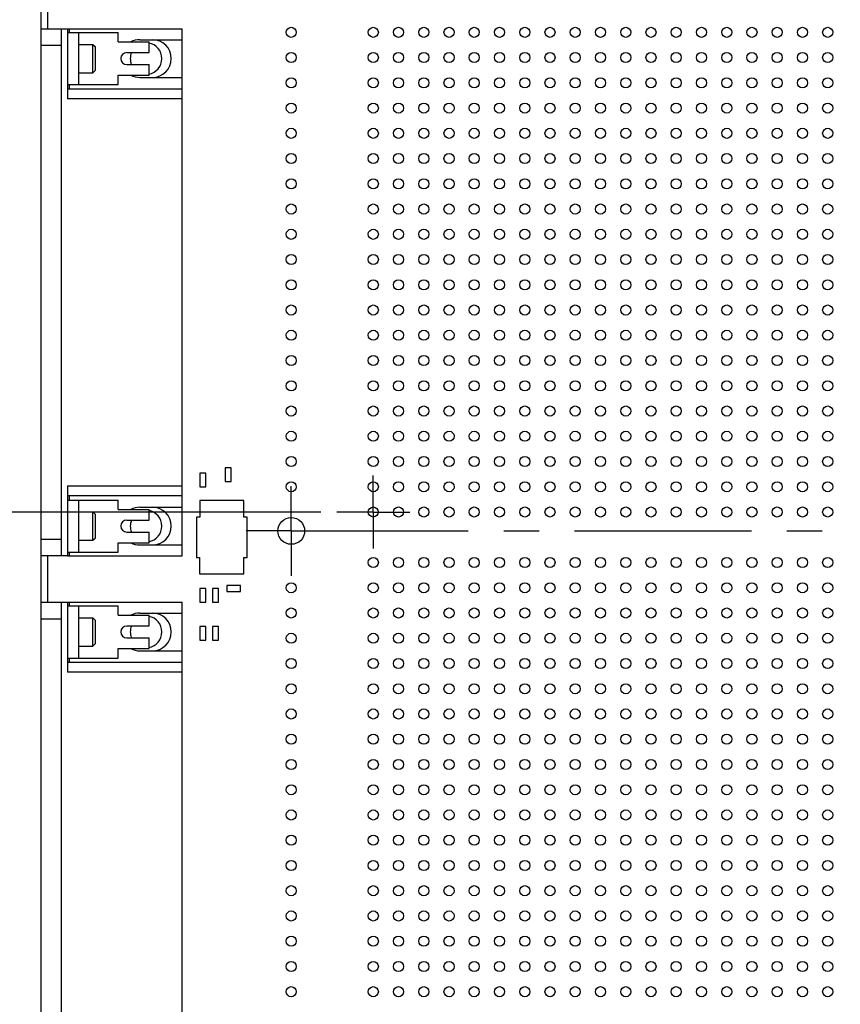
# Model space of a CAD drawing. Header units: inches. Extents: x 0 to 34, y 0 to 22.
# Tile 7 of 176: x 10.9 to 14.1, y 12.3 to 16.2. Entities that reach past the tile are written whole.
import ezdxf

# ---------------------------------------------------------------- set-up
doc = ezdxf.new("R2010")
doc.units = ezdxf.units.IN
doc.header["$LTSCALE"] = 1.87
doc.header["$MEASUREMENT"] = 0
doc.linetypes.add('CENTER', pattern=[0.6, 0.375, -0.075, 0.075, -0.075])
doc.layers.get('0').update_dxf_attribs({"linetype": 'CONTINUOUS'})
for name, color, linetype in [('02___PRT_ALL_AXES', 7, 'CONTINUOUS'), ('DIMENSIONS', 7, 'CONTINUOUS'), ('ECAD_696559_01_69_SO8_REV2', 7, 'CONTINUOUS'), ('ECAD_712572_01_16_R_2_0402_PKO_', 7, 'CONTINUOUS'), ('ECAD_712583_01_16_R_2_0402_PKO_', 7, 'CONTINUOUS'), ('ECAD_712655_01_16_R_2_0402_PKO_', 7, 'CONTINUOUS'), ('ECAD_715793_01_24_C_2_0402_PKO_', 7, 'CONTINUOUS')]:
    doc.layers.add(name, color=color, linetype=linetype)
doc.styles.get("Standard").update_dxf_attribs({"font": 'txt', "width": 0.8})
doc.dimstyles.new('DIMSTYLE_1', dxfattribs={"dimtxt": 0.125, "dimasz": 0.18, "dimexe": 0.125, "dimexo": 0.0625, "dimgap": 0.03125, "dimtad": 0, "dimtih": 1, "dimtoh": 1, "dimdsep": 46, "dimtxsty": 'STANDARD', "dimblk": '_FILLED', "dimblk1": '_FILLED', "dimblk2": '_FILLED', "dimcen": 0.09, "dimadec": 0, "dimazin": 0, "dimtp": 0.001, "dimtm": 0.001, "dimtfac": 1, "dimtofl": 0, "dimtmove": 0, "dimatfit": 3, "dimldrblk": '_FILLED', "dimfxl": 1, "dimtolj": 1, "dimarcsym": 0})
doc.dimstyles.new('DIMSTYLE_4', dxfattribs={"dimtxt": 0.125, "dimasz": 0.18, "dimexe": 0.125, "dimexo": 0.0625, "dimgap": 0.0625, "dimtad": 0, "dimtih": 1, "dimtoh": 1, "dimdsep": 46, "dimtxsty": 'STANDARD', "dimblk": '_FILLED', "dimblk1": '_FILLED', "dimblk2": '_FILLED', "dimcen": 0.09, "dimadec": 0, "dimazin": 0, "dimtp": 0.001, "dimtm": 0.001, "dimtfac": 1, "dimtofl": 0, "dimtmove": 0, "dimatfit": 3, "dimldrblk": '_FILLED', "dimfxl": 1, "dimtolj": 1, "dimarcsym": 0})

# ---------------------------------------------------------------- blocks, each defined once
blk = doc.blocks.new('*D7')
at = {"layer": 'DIMENSIONS', "color": 2, "linetype": 'CONTINUOUS'}
blk.add_line((19.1932, 14.201), (23.0067, 14.201), dxfattribs=at)
at = {"layer": 'DIMENSIONS', "color": 2, "linetype": 'CONTINUOUS', "insert": (23.0692, 14.2635), "char_height": 0.125, "width": 1.325, "attachment_point": 1, "line_spacing_factor": 0.9}
blk.add_mtext('66.68{\\Ftxt.shx;\\W1.000000;\\H0.125000; }[2.625]', dxfattribs=at)
blk = doc.blocks.new('_FILLED')
at = {"color": 0, "linetype": 'BYBLOCK'}
blk.add_solid([(0, 0), (-1, 0.174), (-1, -0.174)], dxfattribs=at)
blk = doc.blocks.new('*D8')
at = {"layer": 'DIMENSIONS', "color": 2, "linetype": 'CONTINUOUS'}
blk.add_line((12.0655, 14.276), (8.9049, 14.276), dxfattribs=at)
at = {"layer": 'DIMENSIONS', "color": 2, "linetype": 'CONTINUOUS', "insert": (8.8424, 14.3385), "char_height": 0.125, "width": 1.325, "attachment_point": 3, "line_spacing_factor": 0.9}
blk.add_mtext('68.58{\\Ftxt.shx;\\W1.000000;\\H0.125000; }[2.700]', dxfattribs=at)
blk = doc.blocks.new('*D9')
at = {"layer": 'DIMENSIONS', "color": 2, "linetype": 'CONTINUOUS'}
blk.add_line((11.7075, 16.451), (8.9049, 16.451), dxfattribs=at)
at = {"layer": 'DIMENSIONS', "color": 2, "linetype": 'CONTINUOUS', "insert": (8.8424, 16.5135), "char_height": 0.125, "width": 1.725, "attachment_point": 3, "line_spacing_factor": 0.9}
blk.add_mtext('3X 123.83{\\Ftxt.shx;\\W1.000000;\\H0.125000; }[4.875]', dxfattribs=at)
blk = doc.blocks.new('*D10')
at = {"layer": 'DIMENSIONS', "color": 2, "linetype": 'CONTINUOUS'}
for p, q in [((9.0996, 16.6499), (8.9049, 16.6499)), ((9.2041, 16.576), (9.0996, 16.6499)), ((11.418, 16.576), (9.2041, 16.576))]:
    blk.add_line(p, q, dxfattribs=at)
at = {"layer": 'DIMENSIONS', "color": 2, "linetype": 'CONTINUOUS', "insert": (8.8424, 16.7124), "char_height": 0.125, "width": 1.125, "attachment_point": 3, "line_spacing_factor": 0.9}
blk.add_mtext('127{\\Ftxt.shx;\\W1.000000;\\H0.125000; }[5.000]', dxfattribs=at)
blk = doc.blocks.new('*D11')
at = {"layer": 'DIMENSIONS', "color": 2, "linetype": 'CONTINUOUS'}
for p, q in [((9.0244, 16.8659), (8.9049, 16.8659)), ((9.3441, 16.676), (9.0244, 16.8659)), ((11.6405, 16.676), (9.3441, 16.676))]:
    blk.add_line(p, q, dxfattribs=at)
at = {"layer": 'DIMENSIONS', "color": 2, "linetype": 'CONTINUOUS', "insert": (8.8424, 16.9284), "char_height": 0.125, "width": 1.425, "attachment_point": 3, "line_spacing_factor": 0.9}
blk.add_mtext('129.54{\\Ftxt.shx;\\W1.000000;\\H0.125000; }[5.100]', dxfattribs=at)
blk = doc.blocks.new('*D12')
at = {"layer": 'DIMENSIONS', "color": 2, "linetype": 'CONTINUOUS'}
for p, q in [((9.2219, 17.0271), (8.9049, 17.0271)), ((9.3847, 16.93), (9.2219, 17.0271)), ((12.1385, 16.93), (9.3847, 16.93))]:
    blk.add_line(p, q, dxfattribs=at)
at = {"layer": 'DIMENSIONS', "color": 2, "linetype": 'CONTINUOUS', "insert": (8.8424, 17.0896), "char_height": 0.125, "width": 1.725, "attachment_point": 3, "line_spacing_factor": 0.9}
blk.add_mtext('3X 135.99{\\Ftxt.shx;\\W1.000000;\\H0.125000; }[5.354]', dxfattribs=at)
blk = doc.blocks.new('*D13')
at = {"layer": 'DIMENSIONS', "color": 2, "linetype": 'CONTINUOUS'}
blk.add_line((22.0648, 17.0394), (23.0067, 17.0394), dxfattribs=at)
at = {"layer": 'DIMENSIONS', "color": 2, "linetype": 'CONTINUOUS', "insert": (23.0692, 17.1019), "char_height": 0.125, "width": 1.425, "attachment_point": 1, "line_spacing_factor": 0.9}
blk.add_mtext('138.77{\\Ftxt.shx;\\W1.000000;\\H0.125000; }[5.463]', dxfattribs=at)
blk = doc.blocks.new('*D25')
at = {"layer": 'DIMENSIONS', "color": 2, "linetype": 'CONTINUOUS'}
blk.add_line((19.423, 13.9935), (19.423, 10.2464), dxfattribs=at)
at = {"layer": 'DIMENSIONS', "color": 2, "linetype": 'CONTINUOUS', "insert": (19.3605, 10.1839), "char_height": 0.125, "width": 1.425, "attachment_point": 3, "rotation": 90, "line_spacing_factor": 0.9}
blk.add_mtext('208.92{\\Ftxt.shx;\\W1.000000;\\H0.125000; }[8.225]', dxfattribs=at)
blk = doc.blocks.new('*D53')
at = {"layer": 'DIMENSIONS', "color": 2, "linetype": 'CONTINUOUS'}
for p, q in [((9.3424, 11.5462), (9.3424, 20.4845)), ((22.5692, 19.6556), (22.5692, 20.4845)), ((9.3424, 20.3595), (15.0308, 20.3595)), ((22.5692, 20.3595), (16.8808, 20.3595))]:
    blk.add_line(p, q, dxfattribs=at)
at = {"layer": 'DIMENSIONS', "color": 2, "linetype": 'CONTINUOUS', "xscale": 0.18, "yscale": 0.18, "zscale": 0.18, "rotation": 180}
blk.add_blockref('_FILLED', (9.3424, 20.3595), dxfattribs=at)
at = {"layer": 'DIMENSIONS', "color": 2, "linetype": 'CONTINUOUS', "xscale": 0.18, "yscale": 0.18, "zscale": 0.18}
blk.add_blockref('_FILLED', (22.5692, 20.3595), dxfattribs=at)
at = {"layer": 'DIMENSIONS', "color": 2, "linetype": 'CONTINUOUS', "insert": (15.9558, 20.422), "char_height": 0.125, "width": 1.725, "attachment_point": 2, "line_spacing_factor": 0.9}
blk.add_mtext('(335.96{\\Ftxt.shx;\\W1.000000;\\H0.125000; }[13.227])', dxfattribs=at)

msp = doc.modelspace()

# ---------------------------------------------------------------- linework, layer by layer
at = {"color": 7, "linetype": 'CONTINUOUS'}
for p, q in [((10.9574, 10.7926), (10.9574, 17.6095)), ((10.9574, 16.1904), (11.5157, 16.1904)), ((11.0373, 14.102), (11.0373, 16.1903)), ((11.061, 16.1904), (11.061, 15.9127)), ((11.0681, 16.1904), (11.0681, 16.1755)), ((11.5157, 14.1019), (11.5157, 16.1904)), ((11.061, 16.1755), (11.2618, 16.1755)), ((11.1062, 15.9688), (11.1062, 16.1755)), ((11.2618, 16.1381), (11.2618, 16.1755)), ((11.3476, 16.1469), (11.5157, 16.1469)), ((11.0373, 16.1235), (10.9574, 16.1235)), ((11.1062, 16.1281), (11.162, 16.1281)), ((11.162, 16.0161), (11.162, 16.1281)), ((11.162, 16.1281), (11.172, 16.1181)), ((11.172, 16.0261), (11.172, 16.1181)), ((11.2618, 16.1381), (11.3846, 16.1381)), ((11.3846, 16.0958), (11.3846, 16.1381)), ((11.2964, 16.0958), (11.3846, 16.0958)), ((11.2964, 16.0485), (11.3846, 16.0485)), ((11.3846, 16.0062), (11.3846, 16.0485)), ((11.1062, 16.0161), (11.162, 16.0161)), ((11.162, 16.0161), (11.172, 16.0261)), ((11.2618, 15.9688), (11.2618, 16.0062)), ((11.2618, 16.0062), (11.3846, 16.0062)), ((11.3476, 15.9973), (11.5157, 15.9973)), ((11.061, 15.9688), (11.2618, 15.9688)), ((11.061, 15.952), (11.5157, 15.952)), ((11.0681, 15.9688), (11.0681, 15.952)), ((11.5157, 15.9127), (11.061, 15.9127)), ((11.061, 14.3796), (11.061, 14.1019)), ((11.061, 14.3796), (11.5157, 14.3796)), ((11.5157, 14.3402), (11.061, 14.3402)), ((11.061, 14.3235), (11.2618, 14.3235)), ((11.0681, 14.3402), (11.0681, 14.3235)), ((11.1062, 14.1168), (11.1062, 14.3235)), ((11.2618, 14.2861), (11.2618, 14.3235)), ((11.1062, 14.2762), (11.162, 14.2762)), ((11.162, 14.1642), (11.162, 14.2762)), ((11.162, 14.2762), (11.172, 14.2662)), ((11.2618, 14.2861), (11.3846, 14.2861)), ((11.3476, 14.295), (11.5157, 14.295)), ((11.3846, 14.2438), (11.3846, 14.2861)), ((11.172, 14.1742), (11.172, 14.2662)), ((11.2964, 14.2438), (11.3846, 14.2438)), ((11.2964, 14.1965), (11.3846, 14.1965)), ((11.3846, 14.1542), (11.3846, 14.1965)), ((10.9574, 14.1688), (11.0373, 14.1688)), ((11.1062, 14.1642), (11.162, 14.1642)), ((11.162, 14.1642), (11.172, 14.1742)), ((11.2618, 14.1168), (11.2618, 14.1542)), ((11.2618, 14.1542), (11.3846, 14.1542)), ((11.3476, 14.1454), (11.5157, 14.1454)), ((11.0373, 14.1019), (10.9574, 14.1019)), ((11.061, 14.1019), (11.0373, 14.1019)), ((11.061, 14.1168), (11.2618, 14.1168)), ((11.061, 14.1019), (11.5157, 14.1019)), ((11.0681, 14.1168), (11.0681, 14.1019)), ((10.9574, 13.9191), (11.5157, 13.9191)), ((11.0373, 11.8307), (11.0373, 13.919)), ((11.061, 13.9191), (11.061, 13.6414)), ((11.061, 13.9042), (11.2618, 13.9042)), ((11.0681, 13.9191), (11.0681, 13.9042)), ((11.1062, 13.6975), (11.1062, 13.9042)), ((11.2618, 13.8668), (11.2618, 13.9042)), ((11.5157, 11.8306), (11.5157, 13.9191)), ((11.0373, 13.8522), (10.9574, 13.8522)), ((11.1062, 13.8568), (11.162, 13.8568)), ((11.162, 13.7448), (11.162, 13.8568)), ((11.162, 13.8568), (11.172, 13.8468)), ((11.172, 13.7548), (11.172, 13.8468)), ((11.2618, 13.8668), (11.3846, 13.8668)), ((11.3476, 13.8756), (11.5157, 13.8756)), ((11.3846, 13.8245), (11.3846, 13.8668)), ((11.2964, 13.8245), (11.3846, 13.8245)), ((11.2964, 13.7772), (11.3846, 13.7772)), ((11.3846, 13.7349), (11.3846, 13.7772)), ((11.1062, 13.7448), (11.162, 13.7448)), ((11.162, 13.7448), (11.172, 13.7548)), ((11.2618, 13.6975), (11.2618, 13.7349)), ((11.2618, 13.7349), (11.3846, 13.7349)), ((11.061, 13.6975), (11.2618, 13.6975)), ((11.0681, 13.6975), (11.0681, 13.6808)), ((11.3476, 13.726), (11.5157, 13.726)), ((11.061, 13.6808), (11.5157, 13.6808)), ((11.5157, 13.6414), (11.061, 13.6414))]:
    msp.add_line(p, q, dxfattribs=at)
for centre, radius, start, end in [((11.3476, 16.0721), 0.0748, 90, 118.1666), ((11.398, 16.0721), 0.0748, 270, 90), ((11.2964, 16.0721), 0.0236, 90, 270), ((11.3476, 16.0721), 0.0748, 241.8334, 270), ((11.3476, 14.2202), 0.0748, 90, 118.1666), ((11.398, 14.2202), 0.0748, 270, 90), ((11.2964, 14.2202), 0.0236, 90, 270), ((11.3476, 14.2202), 0.0748, 241.8334, 270), ((11.3476, 13.8008), 0.0748, 90, 118.1666), ((11.398, 13.8008), 0.0748, 270, 90), ((11.2964, 13.8008), 0.0236, 90, 270), ((11.3476, 13.8008), 0.0748, 241.8334, 270)]:
    msp.add_arc(centre, radius, start, end, dxfattribs=at)
at = {"layer": '02___PRT_ALL_AXES', "color": 7, "linetype": 'CONTINUOUS'}
for p, q in [((10.9826, 16.363), (10.9826, 16.1904)), ((10.9826, 14.1019), (10.9826, 13.9191))]:
    msp.add_line(p, q, dxfattribs=at)
at = {"layer": '02___PRT_ALL_AXES', "color": 7, "linetype": 'CENTER'}
for p, q in [((12.273, 14.276), (12.273, 14.421)), ((11.948, 14.201), (11.948, 14.379)), ((12.273, 14.276), (12.128, 14.276)), ((12.273, 14.276), (12.273, 14.131)), ((12.273, 14.276), (12.418, 14.276)), ((11.948, 14.201), (11.77, 14.201)), ((11.948, 14.201), (11.948, 14.023)), ((11.948, 14.201), (15.37, 14.201))]:
    msp.add_line(p, q, dxfattribs=at)
at = {"layer": '02___PRT_ALL_AXES', "color": 7, "linetype": 'CONTINUOUS'}
for centre, radius in [((11.948, 16.176), 0.02), ((12.273, 16.176), 0.02), ((12.373, 16.176), 0.02), ((12.473, 16.176), 0.02), ((12.573, 16.176), 0.02), ((12.673, 16.176), 0.02), ((12.773, 16.176), 0.02), ((12.873, 16.176), 0.02), ((12.973, 16.176), 0.02), ((13.073, 16.176), 0.02), ((13.173, 16.176), 0.02), ((13.273, 16.176), 0.02), ((13.373, 16.176), 0.02), ((13.473, 16.176), 0.02), ((13.573, 16.176), 0.02), ((13.673, 16.176), 0.02), ((13.773, 16.176), 0.02), ((13.873, 16.176), 0.02), ((13.973, 16.176), 0.02), ((14.073, 16.176), 0.02), ((11.948, 16.076), 0.02), ((12.273, 16.076), 0.02), ((12.373, 16.076), 0.02), ((12.473, 16.076), 0.02), ((12.573, 16.076), 0.02), ((12.673, 16.076), 0.02), ((12.773, 16.076), 0.02), ((12.873, 16.076), 0.02), ((12.973, 16.076), 0.02), ((13.073, 16.076), 0.02), ((13.173, 16.076), 0.02), ((13.273, 16.076), 0.02), ((13.373, 16.076), 0.02), ((13.473, 16.076), 0.02), ((13.573, 16.076), 0.02), ((13.673, 16.076), 0.02), ((13.773, 16.076), 0.02), ((13.873, 16.076), 0.02), ((13.973, 16.076), 0.02), ((14.073, 16.076), 0.02), ((11.948, 15.976), 0.02), ((12.273, 15.976), 0.02), ((12.373, 15.976), 0.02), ((12.473, 15.976), 0.02), ((12.573, 15.976), 0.02), ((12.673, 15.976), 0.02), ((12.773, 15.976), 0.02), ((12.873, 15.976), 0.02), ((12.973, 15.976), 0.02), ((13.073, 15.976), 0.02), ((13.173, 15.976), 0.02), ((13.273, 15.976), 0.02), ((13.373, 15.976), 0.02), ((13.473, 15.976), 0.02), ((13.573, 15.976), 0.02), ((13.673, 15.976), 0.02), ((13.773, 15.976), 0.02), ((13.873, 15.976), 0.02), ((13.973, 15.976), 0.02), ((14.073, 15.976), 0.02), ((11.948, 15.876), 0.02), ((12.273, 15.876), 0.02), ((12.373, 15.876), 0.02), ((12.473, 15.876), 0.02), ((12.573, 15.876), 0.02), ((12.673, 15.876), 0.02), ((12.773, 15.876), 0.02), ((12.873, 15.876), 0.02), ((12.973, 15.876), 0.02), ((13.073, 15.876), 0.02), ((13.173, 15.876), 0.02), ((13.273, 15.876), 0.02), ((13.373, 15.876), 0.02), ((13.473, 15.876), 0.02), ((13.573, 15.876), 0.02), ((13.673, 15.876), 0.02), ((13.773, 15.876), 0.02), ((13.873, 15.876), 0.02), ((13.973, 15.876), 0.02), ((14.073, 15.876), 0.02), ((11.948, 15.776), 0.02), ((12.273, 15.776), 0.02), ((12.373, 15.776), 0.02), ((12.473, 15.776), 0.02), ((12.573, 15.776), 0.02), ((12.673, 15.776), 0.02), ((12.773, 15.776), 0.02), ((12.873, 15.776), 0.02), ((12.973, 15.776), 0.02), ((13.073, 15.776), 0.02), ((13.173, 15.776), 0.02), ((13.273, 15.776), 0.02), ((13.373, 15.776), 0.02), ((13.473, 15.776), 0.02), ((13.573, 15.776), 0.02), ((13.673, 15.776), 0.02), ((13.773, 15.776), 0.02), ((13.873, 15.776), 0.02), ((13.973, 15.776), 0.02), ((14.073, 15.776), 0.02), ((11.948, 15.676), 0.02), ((12.273, 15.676), 0.02), ((12.373, 15.676), 0.02), ((12.473, 15.676), 0.02), ((12.573, 15.676), 0.02), ((12.673, 15.676), 0.02), ((12.773, 15.676), 0.02), ((12.873, 15.676), 0.02), ((12.973, 15.676), 0.02), ((13.073, 15.676), 0.02), ((13.173, 15.676), 0.02), ((13.273, 15.676), 0.02), ((13.373, 15.676), 0.02), ((13.473, 15.676), 0.02), ((13.573, 15.676), 0.02), ((13.673, 15.676), 0.02), ((13.773, 15.676), 0.02), ((13.873, 15.676), 0.02), ((13.973, 15.676), 0.02), ((14.073, 15.676), 0.02), ((11.948, 15.576), 0.02), ((12.273, 15.576), 0.02), ((12.373, 15.576), 0.02), ((12.473, 15.576), 0.02), ((12.573, 15.576), 0.02), ((12.673, 15.576), 0.02), ((12.773, 15.576), 0.02), ((12.873, 15.576), 0.02), ((12.973, 15.576), 0.02), ((13.073, 15.576), 0.02), ((13.173, 15.576), 0.02), ((13.273, 15.576), 0.02), ((13.373, 15.576), 0.02), ((13.473, 15.576), 0.02), ((13.573, 15.576), 0.02), ((13.673, 15.576), 0.02), ((13.773, 15.576), 0.02), ((13.873, 15.576), 0.02), ((13.973, 15.576), 0.02), ((14.073, 15.576), 0.02), ((11.948, 15.476), 0.02), ((12.273, 15.476), 0.02), ((12.373, 15.476), 0.02), ((12.473, 15.476), 0.02), ((12.573, 15.476), 0.02), ((12.673, 15.476), 0.02), ((12.773, 15.476), 0.02), ((12.873, 15.476), 0.02), ((12.973, 15.476), 0.02), ((13.073, 15.476), 0.02), ((13.173, 15.476), 0.02), ((13.273, 15.476), 0.02), ((13.373, 15.476), 0.02), ((13.473, 15.476), 0.02), ((13.573, 15.476), 0.02), ((13.673, 15.476), 0.02), ((13.773, 15.476), 0.02), ((13.873, 15.476), 0.02), ((13.973, 15.476), 0.02), ((14.073, 15.476), 0.02), ((11.948, 15.376), 0.02), ((12.273, 15.376), 0.02), ((12.373, 15.376), 0.02), ((12.473, 15.376), 0.02), ((12.573, 15.376), 0.02), ((12.673, 15.376), 0.02), ((12.773, 15.376), 0.02), ((12.873, 15.376), 0.02), ((12.973, 15.376), 0.02), ((13.073, 15.376), 0.02), ((13.173, 15.376), 0.02), ((13.273, 15.376), 0.02), ((13.373, 15.376), 0.02), ((13.473, 15.376), 0.02), ((13.573, 15.376), 0.02), ((13.673, 15.376), 0.02), ((13.773, 15.376), 0.02), ((13.873, 15.376), 0.02), ((13.973, 15.376), 0.02), ((14.073, 15.376), 0.02), ((11.948, 15.276), 0.02), ((12.273, 15.276), 0.02), ((12.373, 15.276), 0.02), ((12.473, 15.276), 0.02), ((12.573, 15.276), 0.02), ((12.673, 15.276), 0.02), ((12.773, 15.276), 0.02), ((12.873, 15.276), 0.02), ((12.973, 15.276), 0.02), ((13.073, 15.276), 0.02), ((13.173, 15.276), 0.02), ((13.273, 15.276), 0.02), ((13.373, 15.276), 0.02), ((13.473, 15.276), 0.02), ((13.573, 15.276), 0.02), ((13.673, 15.276), 0.02), ((13.773, 15.276), 0.02), ((13.873, 15.276), 0.02), ((13.973, 15.276), 0.02), ((14.073, 15.276), 0.02), ((11.948, 15.176), 0.02), ((12.273, 15.176), 0.02), ((12.373, 15.176), 0.02), ((12.473, 15.176), 0.02), ((12.573, 15.176), 0.02), ((12.673, 15.176), 0.02), ((12.773, 15.176), 0.02), ((12.873, 15.176), 0.02), ((12.973, 15.176), 0.02), ((13.073, 15.176), 0.02), ((13.173, 15.176), 0.02), ((13.273, 15.176), 0.02), ((13.373, 15.176), 0.02), ((13.473, 15.176), 0.02), ((13.573, 15.176), 0.02), ((13.673, 15.176), 0.02), ((13.773, 15.176), 0.02), ((13.873, 15.176), 0.02), ((13.973, 15.176), 0.02), ((14.073, 15.176), 0.02), ((11.948, 15.076), 0.02), ((12.273, 15.076), 0.02), ((12.373, 15.076), 0.02), ((12.473, 15.076), 0.02), ((12.573, 15.076), 0.02), ((12.673, 15.076), 0.02), ((12.773, 15.076), 0.02), ((12.873, 15.076), 0.02), ((12.973, 15.076), 0.02), ((13.073, 15.076), 0.02), ((13.173, 15.076), 0.02), ((13.273, 15.076), 0.02), ((13.373, 15.076), 0.02), ((13.473, 15.076), 0.02), ((13.573, 15.076), 0.02), ((13.673, 15.076), 0.02), ((13.773, 15.076), 0.02), ((13.873, 15.076), 0.02), ((13.973, 15.076), 0.02), ((14.073, 15.076), 0.02), ((11.948, 14.976), 0.02), ((12.273, 14.976), 0.02), ((12.373, 14.976), 0.02), ((12.473, 14.976), 0.02), ((12.573, 14.976), 0.02), ((12.673, 14.976), 0.02), ((12.773, 14.976), 0.02), ((12.873, 14.976), 0.02), ((12.973, 14.976), 0.02), ((13.073, 14.976), 0.02), ((13.173, 14.976), 0.02), ((13.273, 14.976), 0.02), ((13.373, 14.976), 0.02), ((13.473, 14.976), 0.02), ((13.573, 14.976), 0.02), ((13.673, 14.976), 0.02), ((13.773, 14.976), 0.02), ((13.873, 14.976), 0.02), ((13.973, 14.976), 0.02), ((14.073, 14.976), 0.02), ((11.948, 14.876), 0.02), ((12.273, 14.876), 0.02), ((12.373, 14.876), 0.02), ((12.473, 14.876), 0.02), ((12.573, 14.876), 0.02), ((12.673, 14.876), 0.02), ((12.773, 14.876), 0.02), ((12.873, 14.876), 0.02), ((12.973, 14.876), 0.02), ((13.073, 14.876), 0.02), ((13.173, 14.876), 0.02), ((13.273, 14.876), 0.02), ((13.373, 14.876), 0.02), ((13.473, 14.876), 0.02), ((13.573, 14.876), 0.02), ((13.673, 14.876), 0.02), ((13.773, 14.876), 0.02), ((13.873, 14.876), 0.02), ((13.973, 14.876), 0.02), ((14.073, 14.876), 0.02), ((11.948, 14.776), 0.02), ((12.273, 14.776), 0.02), ((12.373, 14.776), 0.02), ((12.473, 14.776), 0.02), ((12.573, 14.776), 0.02), ((12.673, 14.776), 0.02), ((12.773, 14.776), 0.02), ((12.873, 14.776), 0.02), ((12.973, 14.776), 0.02), ((13.073, 14.776), 0.02), ((13.173, 14.776), 0.02), ((13.273, 14.776), 0.02), ((13.373, 14.776), 0.02), ((13.473, 14.776), 0.02), ((13.573, 14.776), 0.02), ((13.673, 14.776), 0.02), ((13.773, 14.776), 0.02), ((13.873, 14.776), 0.02), ((13.973, 14.776), 0.02), ((14.073, 14.776), 0.02), ((11.948, 14.676), 0.02), ((12.273, 14.676), 0.02), ((12.373, 14.676), 0.02), ((12.473, 14.676), 0.02), ((12.573, 14.676), 0.02), ((12.673, 14.676), 0.02), ((12.773, 14.676), 0.02), ((12.873, 14.676), 0.02), ((12.973, 14.676), 0.02), ((13.073, 14.676), 0.02), ((13.173, 14.676), 0.02), ((13.273, 14.676), 0.02), ((13.373, 14.676), 0.02), ((13.473, 14.676), 0.02), ((13.573, 14.676), 0.02), ((13.673, 14.676), 0.02), ((13.773, 14.676), 0.02), ((13.873, 14.676), 0.02), ((13.973, 14.676), 0.02), ((14.073, 14.676), 0.02), ((11.948, 14.576), 0.02), ((12.273, 14.576), 0.02), ((12.373, 14.576), 0.02), ((12.473, 14.576), 0.02), ((12.573, 14.576), 0.02), ((12.673, 14.576), 0.02), ((12.773, 14.576), 0.02), ((12.873, 14.576), 0.02), ((12.973, 14.576), 0.02), ((13.073, 14.576), 0.02), ((13.173, 14.576), 0.02), ((13.273, 14.576), 0.02), ((13.373, 14.576), 0.02), ((13.473, 14.576), 0.02), ((13.573, 14.576), 0.02), ((13.673, 14.576), 0.02), ((13.773, 14.576), 0.02), ((13.873, 14.576), 0.02), ((13.973, 14.576), 0.02), ((14.073, 14.576), 0.02), ((11.948, 14.476), 0.02), ((12.273, 14.476), 0.02), ((12.373, 14.476), 0.02), ((12.473, 14.476), 0.02), ((12.573, 14.476), 0.02), ((12.673, 14.476), 0.02), ((12.773, 14.476), 0.02), ((12.873, 14.476), 0.02), ((12.973, 14.476), 0.02), ((13.073, 14.476), 0.02), ((13.173, 14.476), 0.02), ((13.273, 14.476), 0.02), ((13.373, 14.476), 0.02), ((13.473, 14.476), 0.02), ((13.573, 14.476), 0.02), ((13.673, 14.476), 0.02), ((13.773, 14.476), 0.02), ((13.873, 14.476), 0.02), ((13.973, 14.476), 0.02), ((14.073, 14.476), 0.02), ((11.948, 14.376), 0.02), ((12.273, 14.376), 0.02), ((12.373, 14.376), 0.02), ((12.473, 14.376), 0.02), ((12.573, 14.376), 0.02), ((12.673, 14.376), 0.02), ((12.773, 14.376), 0.02), ((12.873, 14.376), 0.02), ((12.973, 14.376), 0.02), ((13.073, 14.376), 0.02), ((13.173, 14.376), 0.02), ((13.273, 14.376), 0.02), ((13.373, 14.376), 0.02), ((13.473, 14.376), 0.02), ((13.573, 14.376), 0.02), ((13.673, 14.376), 0.02), ((13.773, 14.376), 0.02), ((13.873, 14.376), 0.02), ((13.973, 14.376), 0.02), ((14.073, 14.376), 0.02), ((12.273, 14.276), 0.02), ((12.373, 14.276), 0.02), ((12.473, 14.276), 0.02), ((12.573, 14.276), 0.02), ((12.673, 14.276), 0.02), ((12.773, 14.276), 0.02), ((12.873, 14.276), 0.02), ((12.973, 14.276), 0.02), ((13.073, 14.276), 0.02), ((13.173, 14.276), 0.02), ((13.273, 14.276), 0.02), ((13.373, 14.276), 0.02), ((13.473, 14.276), 0.02), ((13.573, 14.276), 0.02), ((13.673, 14.276), 0.02), ((13.773, 14.276), 0.02), ((13.873, 14.276), 0.02), ((13.973, 14.276), 0.02), ((14.073, 14.276), 0.02), ((11.948, 14.201), 0.053), ((12.273, 14.076), 0.02), ((12.373, 14.076), 0.02), ((12.473, 14.076), 0.02), ((12.573, 14.076), 0.02), ((12.673, 14.076), 0.02), ((12.773, 14.076), 0.02), ((12.873, 14.076), 0.02), ((12.973, 14.076), 0.02), ((13.073, 14.076), 0.02), ((13.173, 14.076), 0.02), ((13.273, 14.076), 0.02), ((13.373, 14.076), 0.02), ((13.473, 14.076), 0.02), ((13.573, 14.076), 0.02), ((13.673, 14.076), 0.02), ((13.773, 14.076), 0.02), ((13.873, 14.076), 0.02), ((13.973, 14.076), 0.02), ((14.073, 14.076), 0.02), ((11.948, 13.976), 0.02), ((12.273, 13.976), 0.02), ((12.373, 13.976), 0.02), ((12.473, 13.976), 0.02), ((12.573, 13.976), 0.02), ((12.673, 13.976), 0.02), ((12.773, 13.976), 0.02), ((12.873, 13.976), 0.02), ((12.973, 13.976), 0.02), ((13.073, 13.976), 0.02), ((13.173, 13.976), 0.02), ((13.273, 13.976), 0.02), ((13.373, 13.976), 0.02), ((13.473, 13.976), 0.02), ((13.573, 13.976), 0.02), ((13.673, 13.976), 0.02), ((13.773, 13.976), 0.02), ((13.873, 13.976), 0.02), ((13.973, 13.976), 0.02), ((14.073, 13.976), 0.02), ((11.948, 13.876), 0.02), ((12.273, 13.876), 0.02), ((12.373, 13.876), 0.02), ((12.473, 13.876), 0.02), ((12.573, 13.876), 0.02), ((12.673, 13.876), 0.02), ((12.773, 13.876), 0.02), ((12.873, 13.876), 0.02), ((12.973, 13.876), 0.02), ((13.073, 13.876), 0.02), ((13.173, 13.876), 0.02), ((13.273, 13.876), 0.02), ((13.373, 13.876), 0.02), ((13.473, 13.876), 0.02), ((13.573, 13.876), 0.02), ((13.673, 13.876), 0.02), ((13.773, 13.876), 0.02), ((13.873, 13.876), 0.02), ((13.973, 13.876), 0.02), ((14.073, 13.876), 0.02), ((11.948, 13.776), 0.02), ((12.273, 13.776), 0.02), ((12.373, 13.776), 0.02), ((12.473, 13.776), 0.02), ((12.573, 13.776), 0.02), ((12.673, 13.776), 0.02), ((12.773, 13.776), 0.02), ((12.873, 13.776), 0.02), ((12.973, 13.776), 0.02), ((13.073, 13.776), 0.02), ((13.173, 13.776), 0.02), ((13.273, 13.776), 0.02), ((13.373, 13.776), 0.02), ((13.473, 13.776), 0.02), ((13.573, 13.776), 0.02), ((13.673, 13.776), 0.02), ((13.773, 13.776), 0.02), ((13.873, 13.776), 0.02), ((13.973, 13.776), 0.02), ((14.073, 13.776), 0.02), ((11.948, 13.676), 0.02), ((12.273, 13.676), 0.02), ((12.373, 13.676), 0.02), ((12.473, 13.676), 0.02), ((12.573, 13.676), 0.02), ((12.673, 13.676), 0.02), ((12.773, 13.676), 0.02), ((12.873, 13.676), 0.02), ((12.973, 13.676), 0.02), ((13.073, 13.676), 0.02), ((13.173, 13.676), 0.02), ((13.273, 13.676), 0.02), ((13.373, 13.676), 0.02), ((13.473, 13.676), 0.02), ((13.573, 13.676), 0.02), ((13.673, 13.676), 0.02), ((13.773, 13.676), 0.02), ((13.873, 13.676), 0.02), ((13.973, 13.676), 0.02), ((14.073, 13.676), 0.02), ((11.948, 13.576), 0.02), ((12.273, 13.576), 0.02), ((12.373, 13.576), 0.02), ((12.473, 13.576), 0.02), ((12.573, 13.576), 0.02), ((12.673, 13.576), 0.02), ((12.773, 13.576), 0.02), ((12.873, 13.576), 0.02), ((12.973, 13.576), 0.02), ((13.073, 13.576), 0.02), ((13.173, 13.576), 0.02), ((13.273, 13.576), 0.02), ((13.373, 13.576), 0.02), ((13.473, 13.576), 0.02), ((13.573, 13.576), 0.02), ((13.673, 13.576), 0.02), ((13.773, 13.576), 0.02), ((13.873, 13.576), 0.02), ((13.973, 13.576), 0.02), ((14.073, 13.576), 0.02), ((11.948, 13.476), 0.02), ((12.273, 13.476), 0.02), ((12.373, 13.476), 0.02), ((12.473, 13.476), 0.02), ((12.573, 13.476), 0.02), ((12.673, 13.476), 0.02), ((12.773, 13.476), 0.02), ((12.873, 13.476), 0.02), ((12.973, 13.476), 0.02), ((13.073, 13.476), 0.02), ((13.173, 13.476), 0.02), ((13.273, 13.476), 0.02), ((13.373, 13.476), 0.02), ((13.473, 13.476), 0.02), ((13.573, 13.476), 0.02), ((13.673, 13.476), 0.02), ((13.773, 13.476), 0.02), ((13.873, 13.476), 0.02), ((13.973, 13.476), 0.02), ((14.073, 13.476), 0.02), ((11.948, 13.376), 0.02), ((12.273, 13.376), 0.02), ((12.373, 13.376), 0.02), ((12.473, 13.376), 0.02), ((12.573, 13.376), 0.02), ((12.673, 13.376), 0.02), ((12.773, 13.376), 0.02), ((12.873, 13.376), 0.02), ((12.973, 13.376), 0.02), ((13.073, 13.376), 0.02), ((13.173, 13.376), 0.02), ((13.273, 13.376), 0.02), ((13.373, 13.376), 0.02), ((13.473, 13.376), 0.02), ((13.573, 13.376), 0.02), ((13.673, 13.376), 0.02), ((13.773, 13.376), 0.02), ((13.873, 13.376), 0.02), ((13.973, 13.376), 0.02), ((14.073, 13.376), 0.02), ((11.948, 13.276), 0.02), ((12.273, 13.276), 0.02), ((12.373, 13.276), 0.02), ((12.473, 13.276), 0.02), ((12.573, 13.276), 0.02), ((12.673, 13.276), 0.02), ((12.773, 13.276), 0.02), ((12.873, 13.276), 0.02), ((12.973, 13.276), 0.02), ((13.073, 13.276), 0.02), ((13.173, 13.276), 0.02), ((13.273, 13.276), 0.02), ((13.373, 13.276), 0.02), ((13.473, 13.276), 0.02), ((13.573, 13.276), 0.02), ((13.673, 13.276), 0.02), ((13.773, 13.276), 0.02), ((13.873, 13.276), 0.02), ((13.973, 13.276), 0.02), ((14.073, 13.276), 0.02), ((11.948, 13.176), 0.02), ((12.273, 13.176), 0.02), ((12.373, 13.176), 0.02), ((12.473, 13.176), 0.02), ((12.573, 13.176), 0.02), ((12.673, 13.176), 0.02), ((12.773, 13.176), 0.02), ((12.873, 13.176), 0.02), ((12.973, 13.176), 0.02), ((13.073, 13.176), 0.02), ((13.173, 13.176), 0.02), ((13.273, 13.176), 0.02), ((13.373, 13.176), 0.02), ((13.473, 13.176), 0.02), ((13.573, 13.176), 0.02), ((13.673, 13.176), 0.02), ((13.773, 13.176), 0.02), ((13.873, 13.176), 0.02), ((13.973, 13.176), 0.02), ((14.073, 13.176), 0.02), ((11.948, 13.076), 0.02), ((12.273, 13.076), 0.02), ((12.373, 13.076), 0.02), ((12.473, 13.076), 0.02), ((12.573, 13.076), 0.02), ((12.673, 13.076), 0.02), ((12.773, 13.076), 0.02), ((12.873, 13.076), 0.02), ((12.973, 13.076), 0.02), ((13.073, 13.076), 0.02), ((13.173, 13.076), 0.02), ((13.273, 13.076), 0.02), ((13.373, 13.076), 0.02), ((13.473, 13.076), 0.02), ((13.573, 13.076), 0.02), ((13.673, 13.076), 0.02), ((13.773, 13.076), 0.02), ((13.873, 13.076), 0.02), ((13.973, 13.076), 0.02), ((14.073, 13.076), 0.02), ((11.948, 12.976), 0.02), ((12.273, 12.976), 0.02), ((12.373, 12.976), 0.02), ((12.473, 12.976), 0.02), ((12.573, 12.976), 0.02), ((12.673, 12.976), 0.02), ((12.773, 12.976), 0.02), ((12.873, 12.976), 0.02), ((12.973, 12.976), 0.02), ((13.073, 12.976), 0.02), ((13.173, 12.976), 0.02), ((13.273, 12.976), 0.02), ((13.373, 12.976), 0.02), ((13.473, 12.976), 0.02), ((13.573, 12.976), 0.02), ((13.673, 12.976), 0.02), ((13.773, 12.976), 0.02), ((13.873, 12.976), 0.02), ((13.973, 12.976), 0.02), ((14.073, 12.976), 0.02), ((11.948, 12.876), 0.02), ((12.273, 12.876), 0.02), ((12.373, 12.876), 0.02), ((12.473, 12.876), 0.02), ((12.573, 12.876), 0.02), ((12.673, 12.876), 0.02), ((12.773, 12.876), 0.02), ((12.873, 12.876), 0.02), ((12.973, 12.876), 0.02), ((13.073, 12.876), 0.02), ((13.173, 12.876), 0.02), ((13.273, 12.876), 0.02), ((13.373, 12.876), 0.02), ((13.473, 12.876), 0.02), ((13.573, 12.876), 0.02), ((13.673, 12.876), 0.02), ((13.773, 12.876), 0.02), ((13.873, 12.876), 0.02), ((13.973, 12.876), 0.02), ((14.073, 12.876), 0.02), ((11.948, 12.776), 0.02), ((12.273, 12.776), 0.02), ((12.373, 12.776), 0.02), ((12.473, 12.776), 0.02), ((12.573, 12.776), 0.02), ((12.673, 12.776), 0.02), ((12.773, 12.776), 0.02), ((12.873, 12.776), 0.02), ((12.973, 12.776), 0.02), ((13.073, 12.776), 0.02), ((13.173, 12.776), 0.02), ((13.273, 12.776), 0.02), ((13.373, 12.776), 0.02), ((13.473, 12.776), 0.02), ((13.573, 12.776), 0.02), ((13.673, 12.776), 0.02), ((13.773, 12.776), 0.02), ((13.873, 12.776), 0.02), ((13.973, 12.776), 0.02), ((14.073, 12.776), 0.02), ((11.948, 12.676), 0.02), ((12.273, 12.676), 0.02), ((12.373, 12.676), 0.02), ((12.473, 12.676), 0.02), ((12.573, 12.676), 0.02), ((12.673, 12.676), 0.02), ((12.773, 12.676), 0.02), ((12.873, 12.676), 0.02), ((12.973, 12.676), 0.02), ((13.073, 12.676), 0.02), ((13.173, 12.676), 0.02), ((13.273, 12.676), 0.02), ((13.373, 12.676), 0.02), ((13.473, 12.676), 0.02), ((13.573, 12.676), 0.02), ((13.673, 12.676), 0.02), ((13.773, 12.676), 0.02), ((13.873, 12.676), 0.02), ((13.973, 12.676), 0.02), ((14.073, 12.676), 0.02), ((11.948, 12.576), 0.02), ((12.273, 12.576), 0.02), ((12.373, 12.576), 0.02), ((12.473, 12.576), 0.02), ((12.573, 12.576), 0.02), ((12.673, 12.576), 0.02), ((12.773, 12.576), 0.02), ((12.873, 12.576), 0.02), ((12.973, 12.576), 0.02), ((13.073, 12.576), 0.02), ((13.173, 12.576), 0.02), ((13.273, 12.576), 0.02), ((13.373, 12.576), 0.02), ((13.473, 12.576), 0.02), ((13.573, 12.576), 0.02), ((13.673, 12.576), 0.02), ((13.773, 12.576), 0.02), ((13.873, 12.576), 0.02), ((13.973, 12.576), 0.02), ((14.073, 12.576), 0.02), ((11.948, 12.476), 0.02), ((12.273, 12.476), 0.02), ((12.373, 12.476), 0.02), ((12.473, 12.476), 0.02), ((12.573, 12.476), 0.02), ((12.673, 12.476), 0.02), ((12.773, 12.476), 0.02), ((12.873, 12.476), 0.02), ((12.973, 12.476), 0.02), ((13.073, 12.476), 0.02), ((13.173, 12.476), 0.02), ((13.273, 12.476), 0.02), ((13.373, 12.476), 0.02), ((13.473, 12.476), 0.02), ((13.573, 12.476), 0.02), ((13.673, 12.476), 0.02), ((13.773, 12.476), 0.02), ((13.873, 12.476), 0.02), ((13.973, 12.476), 0.02), ((14.073, 12.476), 0.02), ((11.948, 12.376), 0.02), ((12.273, 12.376), 0.02), ((12.373, 12.376), 0.02), ((12.473, 12.376), 0.02), ((12.573, 12.376), 0.02), ((12.673, 12.376), 0.02), ((12.773, 12.376), 0.02), ((12.873, 12.376), 0.02), ((12.973, 12.376), 0.02), ((13.073, 12.376), 0.02), ((13.173, 12.376), 0.02), ((13.273, 12.376), 0.02), ((13.373, 12.376), 0.02), ((13.473, 12.376), 0.02), ((13.573, 12.376), 0.02), ((13.673, 12.376), 0.02), ((13.773, 12.376), 0.02), ((13.873, 12.376), 0.02), ((13.973, 12.376), 0.02), ((14.073, 12.376), 0.02)]:
    msp.add_circle(centre, radius, dxfattribs=at)
for centre, start, end in [((11.373, 16.072), 279.891, 80.1463), ((11.373, 16.072), 157.6772, 202.1351), ((11.373, 14.22), 279.8967, 80.1521), ((11.373, 14.22), 157.6483, 202.1062), ((11.373, 13.801), 279.8365, 80.0918), ((11.373, 13.801), 157.9515, 202.4094)]:
    msp.add_arc(centre, 0.0625, start, end, dxfattribs=at)
at = {"layer": 'ECAD_696559_01_69_SO8_REV2', "color": 7, "linetype": 'CONTINUOUS'}
for p, q in [((11.586, 14.322), (11.586, 14.256)), ((11.76, 14.322), (11.586, 14.322)), ((11.76, 14.256), (11.76, 14.322)), ((11.573, 14.256), (11.573, 14.096)), ((11.586, 14.256), (11.573, 14.256)), ((11.773, 14.256), (11.76, 14.256)), ((11.773, 14.096), (11.773, 14.256)), ((11.573, 14.096), (11.585, 14.096)), ((11.585, 14.096), (11.585, 14.031)), ((11.76, 14.031), (11.76, 14.096)), ((11.76, 14.096), (11.773, 14.096)), ((11.585, 14.031), (11.76, 14.031))]:
    msp.add_line(p, q, dxfattribs=at)
at = {"layer": 'ECAD_712572_01_16_R_2_0402_PKO_', "color": 7, "linetype": 'CONTINUOUS'}
for p, q in [((11.586, 13.823), (11.586, 13.769)), ((11.61, 13.823), (11.586, 13.823)), ((11.61, 13.769), (11.61, 13.823)), ((11.636, 13.823), (11.636, 13.769)), ((11.66, 13.823), (11.636, 13.823)), ((11.66, 13.769), (11.66, 13.823)), ((11.586, 13.769), (11.61, 13.769)), ((11.636, 13.769), (11.66, 13.769))]:
    msp.add_line(p, q, dxfattribs=at)
at = {"layer": 'ECAD_712583_01_16_R_2_0402_PKO_', "color": 7, "linetype": 'CONTINUOUS'}
for p, q in [((11.686, 14.451), (11.686, 14.397)), ((11.71, 14.451), (11.686, 14.451)), ((11.71, 14.397), (11.71, 14.451)), ((11.686, 14.397), (11.71, 14.397)), ((11.586, 13.973), (11.586, 13.919)), ((11.61, 13.973), (11.586, 13.973)), ((11.61, 13.919), (11.61, 13.973)), ((11.636, 13.973), (11.636, 13.919)), ((11.66, 13.973), (11.636, 13.973)), ((11.66, 13.919), (11.66, 13.973)), ((11.586, 13.919), (11.61, 13.919)), ((11.636, 13.919), (11.66, 13.919))]:
    msp.add_line(p, q, dxfattribs=at)
at = {"layer": 'ECAD_712655_01_16_R_2_0402_PKO_', "color": 7, "linetype": 'CONTINUOUS'}
for p, q in [((11.586, 14.43), (11.586, 14.376)), ((11.61, 14.43), (11.586, 14.43)), ((11.61, 14.376), (11.61, 14.43)), ((11.586, 14.376), (11.61, 14.376))]:
    msp.add_line(p, q, dxfattribs=at)
at = {"layer": 'ECAD_715793_01_24_C_2_0402_PKO_', "color": 7, "linetype": 'CONTINUOUS'}
for p, q in [((11.693, 13.985), (11.693, 13.961)), ((11.747, 13.985), (11.693, 13.985)), ((11.747, 13.961), (11.747, 13.985)), ((11.693, 13.961), (11.747, 13.961))]:
    msp.add_line(p, q, dxfattribs=at)

# ---------------------------------------------------------------- dimensions: what is measured, and where the dimension line sits
at = {"layer": 'DIMENSIONS', "color": 2, "linetype": 'CONTINUOUS'}
dim = msp.add_linear_dim(base=(22.5692, 20.3595), p1=(9.3424, 11.4837), p2=(22.5692, 19.5931), text='(<>)', dimstyle='DIMSTYLE_4', dxfattribs=at)
dim.commit()
dim.dimension.update_dxf_attribs({"geometry": '*D53', "text_midpoint": (15.9558, 20.3595), "dimtype": 160})
for feature_location, offset, origin, picture, middle in [((12.1385, 16.93), (-3.2336, 0.0971), (12.201, 11.576), '*D12', (7.9799, 17.0271)), ((11.7074752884, 16.4510260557), (-2.8025511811, 0), (11.7699752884, 11.5760260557), '*D9', (7.9799241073, 16.4510260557))]:
    dim = msp.add_ordinate_dim(feature_location=feature_location, offset=offset, dtype=0, origin=origin, text='3X <>', dimstyle='DIMSTYLE_1', dxfattribs=at)
    dim.commit()
    dim.dimension.update_dxf_attribs({"geometry": picture, "text_midpoint": middle})
for feature_location, offset, dtype, origin, picture, middle in [((22.0648, 17.0394), (0.9419, 0), 0, (10.9826, 11.576), '*D13', (23.7817, 17.0394)), ((11.6405, 16.676), (-2.7356, 0.1899), 0, (11.703, 11.576), '*D11', (8.1299, 16.8659)), ((11.418, 16.576), (-2.5131, 0.0739), 0, (11.4805, 11.576), '*D10', (8.2799, 16.6499)), ((12.0655, 14.276), (-3.1606, 0), 0, (12.128, 11.576), '*D8', (8.1799, 14.276)), ((19.1931636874, 14.2010260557), (3.8135714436, 0), 0, (11.7699752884, 11.5760260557), '*D7', (23.731735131, 14.2010260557)), ((19.4229752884, 13.9935260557), (0, -3.7470921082), 1, (11.1979752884, 14.0560260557), '*D25', (19.4229752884, 9.4714339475))]:
    dim = msp.add_ordinate_dim(feature_location=feature_location, offset=offset, dtype=dtype, origin=origin, dimstyle='DIMSTYLE_1', dxfattribs=at)
    dim.commit()
    dim.dimension.update_dxf_attribs({"geometry": picture, "text_midpoint": middle})

doc.saveas('drawing.dxf')
